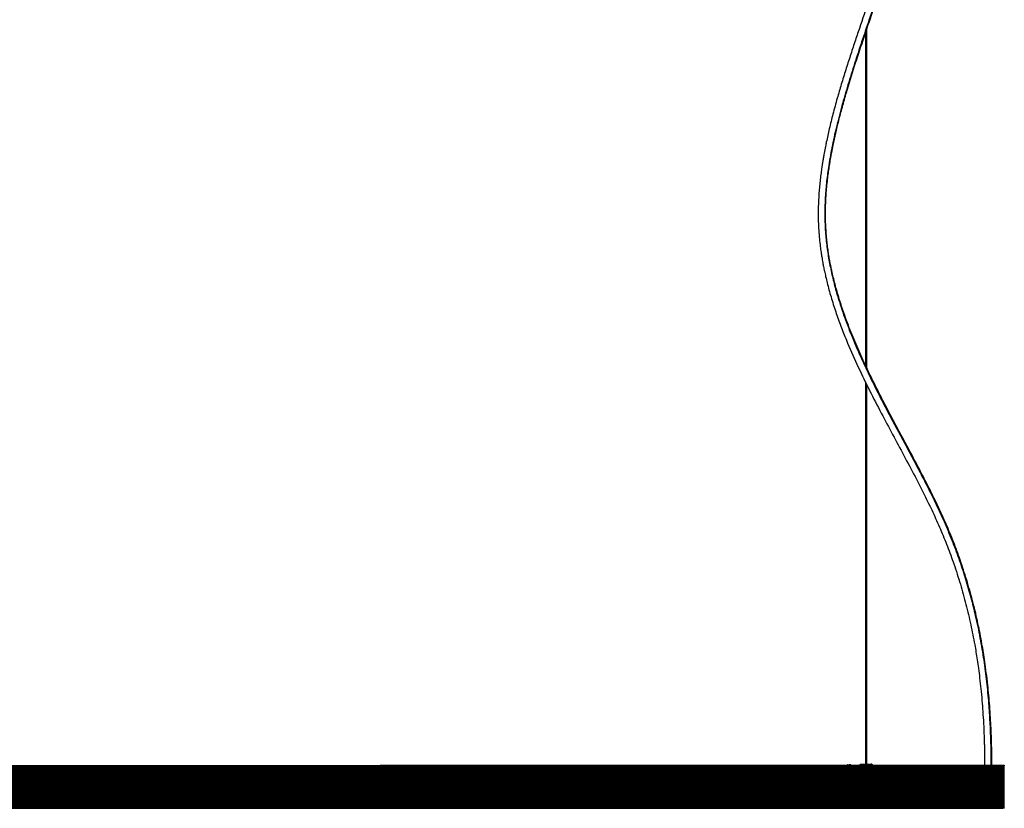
# Model space of a CAD drawing. Header units: millimetres. Extents: x 2446 to 4880, y 5265 to 6331.
# Tile 2 of 4: x 3663 to 4473, y 5265 to 5913. Entities that reach past the tile are written whole.
import ezdxf

# ---------------------------------------------------------------- set-up
doc = ezdxf.new("R2010")
doc.units = ezdxf.units.MM
doc.header["$LTSCALE"] = 20

msp = doc.modelspace()

# ---------------------------------------------------------------- linework, layer by layer
at = {"color": 7, "linetype": 'Continuous', "lineweight": 25}
for p, q in [((4358.9, 5902.33), (4358.9, 5629.33)), ((4359.5, 5628.04), (4359.5, 5904.1)), ((4360.1, 5626.75), (4360.1, 5905.88)), ((4358.9, 5615.48), (4358.9, 5300.99)), ((4359.5, 5300.99), (4359.5, 5614.23)), ((4360.1, 5300.99), (4360.1, 5612.99)), ((2959.5, 5299.96), (3959.5, 5299.96)), ((3959.5, 5299.12), (3959.5, 5299.96)), ((4472, 5299.96), (3959.5, 5299.96)), ((4344.23, 5300.49), (4343.95, 5300.33)), ((4343.95, 5300.33), (4343.95, 5299.96)), ((4345.45, 5300.49), (4345.45, 5300.33)), ((4345.45, 5300.33), (4345.45, 5299.96)), ((4346.95, 5300.33), (4346.67, 5300.49)), ((4346.95, 5299.96), (4346.95, 5300.33)), ((4354.34, 5300.45), (4353.93, 5299.96)), ((4365.08, 5299.96), (4364.67, 5300.45)), ((4472, 5300.11), (4473.2, 5300.11)), ((4473.2, 5299.61), (4472, 5299.61)), ((4472, 5299.61), (4472, 5299.13)), ((4472, 5299.56), (4472, 5299.12)), ((4473.2, 5265.11), (4473.2, 5299.61)), ((2959.5, 5299.12), (3959.5, 5299.12)), ((2959.5, 5298.98), (3959.5, 5298.98)), ((2959.5, 5298.84), (3959.5, 5298.84)), ((2959.5, 5297.99), (3959.5, 5297.99)), ((2959.5, 5297.15), (3959.5, 5297.15)), ((2959.5, 5297.01), (3959.5, 5297.01)), ((2959.5, 5296.87), (3959.5, 5296.87)), ((2959.5, 5296.03), (3959.5, 5296.03)), ((2959.5, 5295.19), (3959.5, 5295.19)), ((2959.5, 5295.05), (3959.5, 5295.05)), ((2959.5, 5294.9), (3959.5, 5294.9)), ((2959.5, 5294.06), (3959.5, 5294.06)), ((2959.5, 5293.22), (3959.5, 5293.22)), ((2959.5, 5293.08), (3959.5, 5293.08)), ((2959.5, 5292.94), (3959.5, 5292.94)), ((2959.5, 5292.1), (3959.5, 5292.1)), ((2959.5, 5291.26), (3959.5, 5291.26)), ((4472, 5299.12), (3959.5, 5299.12)), ((4472, 5298.98), (3959.5, 5298.98)), ((3959.5, 5298.84), (4472, 5298.84)), ((3959.5, 5297.99), (3959.5, 5298.84)), ((4472, 5297.99), (3959.5, 5297.99)), ((3959.5, 5297.15), (3959.5, 5297.99)), ((4472, 5297.15), (3959.5, 5297.15)), ((4472, 5297.01), (3959.5, 5297.01)), ((3959.5, 5296.87), (4472, 5296.87)), ((3959.5, 5296.03), (3959.5, 5296.87)), ((3959.5, 5295.19), (3959.5, 5296.03)), ((4472, 5296.03), (3959.5, 5296.03)), ((4472, 5295.19), (3959.5, 5295.19)), ((4472, 5295.05), (3959.5, 5295.05)), ((3959.5, 5294.9), (4472, 5294.9)), ((3959.5, 5294.06), (3959.5, 5294.9)), ((3959.5, 5293.22), (3959.5, 5294.06)), ((4472, 5294.06), (3959.5, 5294.06)), ((4472, 5293.22), (3959.5, 5293.22)), ((4472, 5293.08), (3959.5, 5293.08)), ((3959.5, 5292.94), (4472, 5292.94)), ((3959.5, 5292.1), (3959.5, 5292.94)), ((3959.5, 5291.26), (3959.5, 5292.1)), ((4472, 5292.1), (3959.5, 5292.1)), ((4472, 5291.26), (3959.5, 5291.26)), ((4472, 5298.82), (4472, 5297.16)), ((4472, 5297.99), (4472, 5297.15)), ((4472, 5296.87), (4472, 5296.03)), ((4472, 5296.86), (4472, 5295.2)), ((4472, 5296.03), (4472, 5295.19)), ((4472, 5294.89), (4472, 5293.23)), ((4472, 5294.06), (4472, 5293.22)), ((4472, 5292.94), (4472, 5292.1)), ((4472, 5292.93), (4472, 5291.27)), ((4472, 5292.1), (4472, 5291.26)), ((2959.5, 5291.11), (3959.5, 5291.11)), ((2959.5, 5290.97), (3959.5, 5290.97)), ((2959.5, 5290.13), (3959.5, 5290.13)), ((2959.5, 5289.29), (3959.5, 5289.29)), ((2959.5, 5289.15), (3959.5, 5289.15)), ((2959.5, 5289.01), (3959.5, 5289.01)), ((2959.5, 5288.17), (3959.5, 5288.17)), ((2959.5, 5287.32), (3959.5, 5287.32)), ((3959.5, 5287.18), (2959.5, 5287.18)), ((2959.5, 5287.04), (3959.5, 5287.04)), ((2959.5, 5286.2), (3959.5, 5286.2)), ((2959.5, 5285.36), (3959.5, 5285.36)), ((2959.5, 5285.22), (3959.5, 5285.22)), ((2959.5, 5285.08), (3959.5, 5285.08)), ((2959.5, 5284.23), (3959.5, 5284.23)), ((2959.5, 5283.39), (3959.5, 5283.39)), ((2959.5, 5283.25), (3959.5, 5283.25)), ((2959.5, 5283.11), (3959.5, 5283.11)), ((4472, 5291.11), (3959.5, 5291.11)), ((3959.5, 5290.97), (4472, 5290.97)), ((3959.5, 5290.13), (3959.5, 5290.97)), ((3959.5, 5289.29), (3959.5, 5290.13)), ((4472, 5290.13), (3959.5, 5290.13)), ((4472, 5289.29), (3959.5, 5289.29)), ((4472, 5289.15), (3959.5, 5289.15)), ((3959.5, 5289.01), (4472, 5289.01)), ((3959.5, 5288.17), (3959.5, 5289.01)), ((3959.5, 5287.32), (3959.5, 5288.17)), ((4472, 5288.17), (3959.5, 5288.17)), ((4472, 5287.32), (3959.5, 5287.32)), ((4472, 5287.18), (3959.5, 5287.18)), ((3959.5, 5287.04), (4472, 5287.04)), ((3959.5, 5286.2), (3959.5, 5287.04)), ((3959.5, 5285.36), (3959.5, 5286.2)), ((4472, 5286.2), (3959.5, 5286.2)), ((4472, 5285.36), (3959.5, 5285.36)), ((4472, 5285.22), (3959.5, 5285.22)), ((3959.5, 5285.08), (4472, 5285.08)), ((3959.5, 5284.23), (3959.5, 5285.08)), ((3959.5, 5283.39), (3959.5, 5284.23)), ((4472, 5284.23), (3959.5, 5284.23)), ((4472, 5283.39), (3959.5, 5283.39)), ((4472, 5283.25), (3959.5, 5283.25)), ((3959.5, 5283.11), (4472, 5283.11)), ((3959.5, 5282.27), (3959.5, 5283.11)), ((4472, 5290.97), (4472, 5290.13)), ((4472, 5290.96), (4472, 5289.3)), ((4472, 5290.13), (4472, 5289.29)), ((4472, 5289.01), (4472, 5288.17)), ((4472, 5289), (4472, 5287.34)), ((4472, 5288.17), (4472, 5287.32)), ((4472, 5287.04), (4472, 5286.2)), ((4472, 5287.03), (4472, 5285.37)), ((4472, 5286.2), (4472, 5285.36)), ((4472, 5285.08), (4472, 5284.23)), ((4472, 5285.07), (4472, 5283.4)), ((4472, 5284.23), (4472, 5283.39)), ((4472, 5283.1), (4472, 5281.44)), ((2959.5, 5282.27), (3959.5, 5282.27)), ((2959.5, 5281.43), (3959.5, 5281.43)), ((2959.5, 5281.29), (3959.5, 5281.29)), ((2959.5, 5281.14), (3959.5, 5281.14)), ((2959.5, 5280.3), (3959.5, 5280.3)), ((2959.5, 5279.46), (3959.5, 5279.46)), ((2959.5, 5279.32), (3959.5, 5279.32)), ((2959.5, 5279.18), (3959.5, 5279.18)), ((2959.5, 5278.34), (3959.5, 5278.34)), ((2959.5, 5277.5), (3959.5, 5277.5)), ((2959.5, 5277.35), (3959.5, 5277.35)), ((2959.5, 5277.21), (3959.5, 5277.21)), ((2959.5, 5276.37), (3959.5, 5276.37)), ((2959.5, 5275.53), (3959.5, 5275.53)), ((2959.5, 5275.39), (3959.5, 5275.39)), ((2959.5, 5275.25), (3959.5, 5275.25)), ((3959.5, 5281.43), (3959.5, 5282.27)), ((4472, 5282.27), (3959.5, 5282.27)), ((4472, 5281.43), (3959.5, 5281.43)), ((4472, 5281.29), (3959.5, 5281.29)), ((3959.5, 5281.14), (4472, 5281.14)), ((3959.5, 5280.3), (3959.5, 5281.14)), ((3959.5, 5279.46), (3959.5, 5280.3)), ((4472, 5280.3), (3959.5, 5280.3)), ((4472, 5279.46), (3959.5, 5279.46)), ((4472, 5279.32), (3959.5, 5279.32)), ((3959.5, 5279.18), (4472, 5279.18)), ((3959.5, 5278.34), (3959.5, 5279.18)), ((3959.5, 5277.5), (3959.5, 5278.34)), ((4472, 5278.34), (3959.5, 5278.34)), ((4472, 5277.5), (3959.5, 5277.5)), ((4472, 5277.35), (3959.5, 5277.35)), ((3959.5, 5277.21), (4472, 5277.21)), ((3959.5, 5276.37), (3959.5, 5277.21)), ((3959.5, 5275.53), (3959.5, 5276.37)), ((4472, 5276.37), (3959.5, 5276.37)), ((4472, 5275.53), (3959.5, 5275.53)), ((4472, 5275.39), (3959.5, 5275.39)), ((3959.5, 5275.25), (4472, 5275.25)), ((3959.5, 5274.41), (3959.5, 5275.25)), ((4472, 5282.27), (4472, 5281.43)), ((4472, 5281.13), (4472, 5279.47)), ((4472, 5280.3), (4472, 5279.46)), ((4472, 5279.17), (4472, 5277.51)), ((4472, 5278.34), (4472, 5277.5)), ((4472, 5277.2), (4472, 5275.54)), ((4472, 5276.37), (4472, 5275.53)), ((4472, 5275.24), (4472, 5273.58)), ((2959.5, 5274.41), (3959.5, 5274.41)), ((2959.5, 5273.56), (3959.5, 5273.56)), ((2959.5, 5273.42), (3959.5, 5273.42)), ((3959.5, 5273.28), (2959.5, 5273.28)), ((2959.5, 5272.44), (3959.5, 5272.44)), ((2959.5, 5271.6), (3959.5, 5271.6)), ((2959.5, 5271.46), (3959.5, 5271.46)), ((2959.5, 5271.32), (3959.5, 5271.32)), ((2959.5, 5270.47), (3959.5, 5270.47)), ((2959.5, 5269.63), (3959.5, 5269.63)), ((2959.5, 5269.49), (3959.5, 5269.49)), ((3959.5, 5269.35), (2959.5, 5269.35)), ((2959.5, 5268.51), (3959.5, 5268.51)), ((2959.5, 5267.67), (3959.5, 5267.67)), ((2959.5, 5267.53), (3959.5, 5267.53)), ((2959.5, 5267.38), (3959.5, 5267.38)), ((3959.5, 5273.56), (3959.5, 5274.41)), ((4472, 5274.41), (3959.5, 5274.41)), ((4472, 5273.56), (3959.5, 5273.56)), ((4472, 5273.42), (3959.5, 5273.42)), ((3959.5, 5273.28), (4472, 5273.28)), ((3959.5, 5272.44), (3959.5, 5273.28)), ((3959.5, 5271.6), (3959.5, 5272.44)), ((4472, 5272.44), (3959.5, 5272.44)), ((4472, 5271.6), (3959.5, 5271.6)), ((4472, 5271.46), (3959.5, 5271.46)), ((3959.5, 5271.32), (4472, 5271.32)), ((3959.5, 5270.47), (3959.5, 5271.32)), ((3959.5, 5269.63), (3959.5, 5270.47)), ((4472, 5270.47), (3959.5, 5270.47)), ((4472, 5269.63), (3959.5, 5269.63)), ((4472, 5269.49), (3959.5, 5269.49)), ((3959.5, 5269.35), (4472, 5269.35)), ((3959.5, 5268.51), (3959.5, 5269.35)), ((3959.5, 5267.67), (3959.5, 5268.51)), ((4472, 5268.51), (3959.5, 5268.51)), ((4472, 5267.67), (3959.5, 5267.67)), ((4472, 5267.53), (3959.5, 5267.53)), ((3959.5, 5267.38), (4472, 5267.38)), ((3959.5, 5266.54), (3959.5, 5267.38)), ((4472, 5274.41), (4472, 5273.56)), ((4472, 5273.27), (4472, 5271.61)), ((4472, 5272.44), (4472, 5271.6)), ((4472, 5271.32), (4472, 5270.47)), ((4472, 5271.31), (4472, 5269.64)), ((4472, 5270.47), (4472, 5269.63)), ((4472, 5269.35), (4472, 5268.51)), ((4472, 5269.34), (4472, 5267.68)), ((4472, 5268.51), (4472, 5267.67)), ((4472, 5267.37), (4472, 5265.71)), ((2959.5, 5266.54), (3959.5, 5266.54)), ((2959.5, 5265.7), (3959.5, 5265.7)), ((2959.5, 5265.56), (3959.5, 5265.56)), ((2959.5, 5265.41), (3959.5, 5265.41)), ((2959.5, 5264.66), (3959.5, 5264.66)), ((3959.5, 5265.7), (3959.5, 5266.54)), ((4472, 5266.54), (3959.5, 5266.54)), ((4472, 5265.7), (3959.5, 5265.7)), ((3959.5, 5265.41), (3959.5, 5265.56)), ((3959.5, 5265.56), (4472, 5265.56)), ((4472, 5265.41), (3959.5, 5265.41)), ((3959.5, 5264.66), (4472, 5264.66)), ((4472, 5266.54), (4472, 5265.7)), ((4472, 5265.56), (4472, 5265.41)), ((4472, 5265.41), (4472, 5265.11)), ((4472, 5265.11), (4473.2, 5265.11)), ((4473.2, 5264.61), (4472, 5264.61))]:
    msp.add_line(p, q, dxfattribs=at)
for points, knots in [([(4463, 5299.96), (4463, 5300.53), (4462.99, 5302.48), (4462.96, 5305.79), (4462.91, 5309.88), (4462.84, 5313.9), (4462.74, 5317.86), (4462.58, 5323.44), (4462.3, 5330.55), (4461.83, 5339.55), (4461.22, 5348.57), (4460.47, 5357.53), (4459.56, 5366.67), (4458.49, 5375.78), (4457.28, 5384.66), (4456.06, 5392.6), (4454.28, 5403.14), (4451.62, 5416.72), (4447.68, 5433.51), (4443.02, 5450.35), (4437.82, 5466.55), (4432.18, 5482.01), (4426.19, 5496.7), (4419.65, 5511.17), (4412.7, 5525.46), (4404.71, 5541.06), (4395.75, 5557.95), (4385.9, 5576.27), (4376.84, 5593.28), (4368.66, 5609.12), (4361.42, 5623.76), (4354.45, 5638.73), (4347.85, 5654.14), (4343.05, 5666.66), (4339.8, 5676.06), (4337.83, 5682.12), (4335.98, 5688.25), (4334.28, 5694.31), (4332.82, 5700.02), (4331.7, 5704.81), (4330.87, 5708.68), (4330.26, 5711.7), (4329.77, 5714.26), (4329.38, 5716.42), (4329.01, 5718.56), (4328.59, 5721.21), (4328.06, 5724.74), (4327.48, 5729.26), (4326.91, 5734.63), (4326.44, 5740.57), (4326.14, 5746.8), (4326.03, 5753.06), (4326.1, 5759.23), (4326.33, 5765.29), (4326.71, 5771.26), (4327.23, 5777.25), (4327.87, 5783.07), (4328.56, 5788.36), (4329.21, 5792.77), (4329.73, 5796.09), (4330.12, 5798.4), (4330.57, 5800.97), (4331.07, 5803.76), (4331.73, 5807.19), (4332.79, 5812.49), (4334.49, 5820.3), (4337, 5830.72), (4339.96, 5841.92), (4344.24, 5856.96), (4349.92, 5875.32), (4356.88, 5896.44), (4363.8, 5916.85), (4370.51, 5936.6), (4376.99, 5956.08), (4383.24, 5975.68), (4388.78, 5994.26), (4393.57, 6011.75), (4397.57, 6027.93), (4401.07, 6044.05), (4403.98, 6059.9), (4406.11, 6074.35), (4407.61, 6087.43), (4408.6, 6099.43), (4409.23, 6111.84), (4409.41, 6125.02), (4409.1, 6136.07), (4408.57, 6144.72), (4408.08, 6150.69), (4407.49, 6156.4), (4406.85, 6161.51), (4406.24, 6165.71), (4405.72, 6169), (4405.26, 6171.66), (4404.76, 6174.41), (4404.06, 6177.98), (4403.07, 6182.61), (4401.78, 6188.01), (4400.2, 6193.9), (4398.16, 6200.67), (4395.52, 6208.33), (4392.18, 6216.71), (4388.37, 6224.97), (4384.27, 6232.72), (4379.73, 6240.29), (4374.78, 6247.56), (4369.46, 6254.4), (4364.61, 6260.01), (4361.44, 6263.22), (4360.1, 6264.57)], [0, 0, 0, 0, 0.001655, 0.005683, 0.009655, 0.01357, 0.017427, 0.021225, 0.029932, 0.038278, 0.047714, 0.056574, 0.064825, 0.074875, 0.083727, 0.091366, 0.098637, 0.115314, 0.132195, 0.149283, 0.166422, 0.181783, 0.197196, 0.212701, 0.228347, 0.244114, 0.264854, 0.285661, 0.306875, 0.323307, 0.339868, 0.356531, 0.373445, 0.390581, 0.396911, 0.403263, 0.409635, 0.416025, 0.421958, 0.427105, 0.430605, 0.433631, 0.436185, 0.438271, 0.440105, 0.442569, 0.446135, 0.450582, 0.455909, 0.461924, 0.467989, 0.47407, 0.480176, 0.485952, 0.491764, 0.497616, 0.503511, 0.508879, 0.513242, 0.516579, 0.518724, 0.520149, 0.524225, 0.52708, 0.530433, 0.540134, 0.550699, 0.562158, 0.574539, 0.597275, 0.619572, 0.64117, 0.661937, 0.68214, 0.702638, 0.723419, 0.739878, 0.756447, 0.772706, 0.788478, 0.803777, 0.815471, 0.826901, 0.838867, 0.851679, 0.865304, 0.871058, 0.876937, 0.882776, 0.887807, 0.891938, 0.895176, 0.897528, 0.899802, 0.903336, 0.908164, 0.913634, 0.919579, 0.925995, 0.934308, 0.943286, 0.952405, 0.960968, 0.968989, 0.978274, 0.986752, 0.994435, 1, 1, 1, 1]), ([(4360.1, 6255.87), (4360.65, 6255.28), (4363.05, 6252.73), (4367.14, 6247.69), (4372.44, 6240.49), (4377.3, 6232.82), (4381.71, 6224.83), (4385.6, 6216.77), (4389.06, 6208.45), (4391.97, 6200.32), (4394.05, 6193.55), (4395.55, 6188.1), (4396.6, 6183.87), (4397.71, 6179.04), (4398.55, 6174.96), (4399.3, 6170.92), (4399.8, 6168.02), (4400.39, 6164.3), (4400.98, 6160.09), (4401.63, 6154.8), (4402.22, 6148.94), (4402.69, 6142.87), (4403.02, 6136.89), (4403.31, 6128.94), (4403.38, 6119.19), (4403.05, 6107.85), (4402.41, 6097.08), (4401.48, 6086.57), (4400.27, 6076.04), (4398.73, 6065.31), (4396.9, 6054.42), (4394.34, 6041.17), (4390.88, 6025.64), (4386.39, 6008.04), (4381.48, 5990.65), (4375.73, 5971.75), (4369.12, 5951.33), (4361.6, 5928.97), (4355.23, 5910.28), (4350.14, 5895.1), (4346.38, 5883.71), (4342.66, 5872.11), (4339.07, 5860.46), (4335.52, 5848.35), (4332.2, 5836.18), (4329.22, 5824.17), (4327.24, 5815.29), (4325.88, 5808.56), (4325.17, 5804.86), (4324.63, 5801.83), (4324.31, 5800.05), (4323.97, 5798.02), (4323.52, 5795.26), (4322.97, 5791.63), (4322.34, 5787.15), (4321.71, 5782.04), (4321.14, 5776.58), (4320.68, 5771.06), (4320.34, 5765.56), (4320.12, 5760.06), (4320.03, 5753.98), (4320.11, 5747.31), (4320.45, 5740.1), (4321, 5733.29), (4321.67, 5727.27), (4322.34, 5722.39), (4322.9, 5718.73), (4323.38, 5715.88), (4323.86, 5713.21), (4324.46, 5710.08), (4325.23, 5706.3), (4326.22, 5701.85), (4327.45, 5696.75), (4328.92, 5691.17), (4331.19, 5683.22), (4334.37, 5673.22), (4338.62, 5661.39), (4344.35, 5646.9), (4351.79, 5629.98), (4361.08, 5610.75), (4370.57, 5592.29), (4380.05, 5574.47), (4389.38, 5557.13), (4398.6, 5539.81), (4406.95, 5523.56), (4414.31, 5508.4), (4420.66, 5494.36), (4426.47, 5480.11), (4432, 5465.02), (4437.13, 5449.08), (4441.77, 5432.41), (4445.69, 5415.78), (4448.26, 5402.68), (4449.91, 5393.04), (4450.93, 5386.57), (4451.94, 5379.49), (4452.96, 5371.54), (4453.94, 5362.73), (4454.81, 5353.51), (4455.54, 5343.97), (4456.13, 5334.19), (4456.47, 5326.26), (4456.67, 5320.36), (4456.77, 5316.69), (4456.86, 5312.95), (4456.92, 5309.16), (4456.97, 5305.31), (4456.99, 5302.24), (4457, 5300.45), (4457, 5299.96)], [0, 0, 0, 0, 0.002378, 0.010391, 0.01923, 0.02892, 0.037307, 0.04628, 0.055455, 0.063984, 0.071831, 0.076399, 0.080691, 0.084702, 0.091037, 0.092984, 0.096835, 0.099743, 0.104082, 0.109387, 0.115448, 0.121457, 0.127334, 0.133077, 0.144885, 0.15603, 0.166484, 0.176695, 0.187139, 0.19781, 0.208716, 0.219862, 0.237872, 0.256115, 0.274205, 0.292114, 0.315651, 0.339091, 0.363597, 0.375509, 0.387624, 0.399918, 0.412366, 0.424439, 0.43792, 0.450263, 0.461509, 0.465049, 0.470731, 0.472728, 0.474195, 0.476084, 0.478857, 0.482483, 0.486963, 0.492248, 0.497725, 0.503172, 0.508591, 0.513985, 0.51936, 0.526503, 0.53363, 0.540638, 0.546663, 0.551523, 0.555218, 0.557645, 0.560115, 0.563268, 0.567108, 0.571638, 0.576864, 0.582783, 0.588931, 0.601739, 0.614445, 0.627038, 0.649189, 0.671, 0.692615, 0.712937, 0.73287, 0.752717, 0.772463, 0.787829, 0.803031, 0.818133, 0.8332, 0.850335, 0.867445, 0.884356, 0.901071, 0.907261, 0.913561, 0.920672, 0.92867, 0.937523, 0.947197, 0.956354, 0.966082, 0.976343, 0.979913, 0.983537, 0.987216, 0.990948, 0.994732, 0.998568, 1, 1, 1, 1]), ([(4360.1, 6261.03), (4361.81, 6259.29), (4366.13, 6254.88), (4372.3, 6247.14), (4379.25, 6237.15), (4385.83, 6225.68), (4391.86, 6212.7), (4396.86, 6199.15), (4400.9, 6185.1), (4404.01, 6170.64), (4406.4, 6154.92), (4407.92, 6137.99), (4408.45, 6119.89), (4407.97, 6101.65), (4406.64, 6084), (4404.55, 6067.07), (4401.78, 6050.92), (4398.52, 6034.88), (4394.77, 6018.98), (4390.62, 6003.19), (4385.29, 5984.55), (4378.65, 5963.18), (4370.7, 5939.17), (4363.26, 5917.29), (4356.56, 5897.49), (4350.69, 5879.73), (4345.15, 5862.16), (4340.05, 5844.77), (4335.52, 5827.57), (4331.66, 5810.56), (4328.82, 5794.9), (4326.91, 5780.61), (4325.79, 5767.66), (4325.36, 5754.83), (4325.67, 5742.12), (4326.75, 5729.61), (4328.52, 5717.29), (4330.91, 5705.16), (4333.88, 5693.13), (4337.89, 5679.48), (4343.16, 5664.27), (4349.81, 5647.61), (4357.13, 5631.13), (4364.98, 5614.83), (4372.94, 5599.17), (4380.87, 5584.12), (4388.6, 5569.68), (4396.3, 5555.35), (4403.85, 5541.11), (4411.13, 5526.96), (4418.03, 5512.9), (4424.66, 5498.45), (4430.82, 5483.57), (4436.46, 5468.31), (4441.41, 5453.15), (4445.72, 5438.11), (4449.72, 5421.99), (4453.29, 5404.82), (4456.33, 5386.63), (4458.65, 5368.71), (4460.26, 5351.75), (4461.31, 5335.74), (4461.78, 5324.3), (4461.99, 5316.68), (4462.08, 5312.8), (4462.14, 5308.94), (4462.19, 5305.1), (4462.21, 5302.11), (4462.21, 5300.4), (4462.22, 5299.96)], [0, 0, 0, 0, 0.007182, 0.01817, 0.029117, 0.043056, 0.057069, 0.071206, 0.085499, 0.099963, 0.1146, 0.132061, 0.149717, 0.167526, 0.185434, 0.201481, 0.217553, 0.233662, 0.249813, 0.266, 0.282211, 0.307686, 0.333069, 0.358239, 0.377275, 0.396048, 0.414503, 0.43259, 0.450271, 0.467521, 0.484339, 0.497238, 0.509913, 0.522404, 0.534769, 0.547087, 0.5592, 0.571376, 0.583644, 0.596025, 0.613916, 0.632036, 0.650341, 0.668766, 0.68723, 0.70397, 0.720594, 0.737031, 0.753214, 0.769085, 0.7846, 0.799731, 0.815941, 0.831777, 0.847311, 0.862599, 0.877672, 0.896236, 0.91449, 0.932411, 0.949964, 0.965077, 0.979861, 0.983678, 0.987473, 0.991246, 0.994997, 0.998728, 1, 1, 1, 1]), ([(4354.34, 5300.45), (4354.48, 5300.61), (4354.66, 5300.75), (4355.06, 5300.94), (4355.28, 5300.99), (4355.49, 5300.99)], [0, 0, 0, 0, 0.5, 0.5, 1, 1, 1, 1]), ([(4364.67, 5300.45), (4364.53, 5300.61), (4364.35, 5300.75), (4363.95, 5300.94), (4363.73, 5300.99), (4363.52, 5300.99)], [0, 0, 0, 0, 0.5, 0.5, 1, 1, 1, 1]), ([(4472, 5264.78), (4472, 5264.76), (4472, 5264.69), (4472, 5264.63), (4472, 5264.62), (4472, 5264.61)], [0, 0, 0, 0, 0.163008, 0.597804, 1, 1, 1, 1])]:
    msp.add_open_spline(points, degree=3, knots=knots, dxfattribs=at)
for points, degree in [([(4343.95, 5300.33), (4343.99, 5300.33), (4344.06, 5300.33)], 2), ([(4344.06, 5300.33), (4344.13, 5300.33), (4344.25, 5300.33), (4344.39, 5300.33)], 3), ([(4344.23, 5300.49), (4344.26, 5300.49), (4344.32, 5300.49)], 2), ([(4344.32, 5300.49), (4344.38, 5300.49), (4344.47, 5300.49), (4344.59, 5300.49)], 3), ([(4344.39, 5300.33), (4344.54, 5300.33), (4344.72, 5300.33), (4344.9, 5300.33)], 3), ([(4344.59, 5300.49), (4344.71, 5300.49), (4344.86, 5300.49), (4345.01, 5300.49)], 3), ([(4344.9, 5300.33), (4345.09, 5300.33), (4345.28, 5300.33), (4345.45, 5300.33)], 3), ([(4345.01, 5300.49), (4345.16, 5300.49), (4345.31, 5300.49), (4345.45, 5300.49)], 3), ([(4345.9, 5300.49), (4345.75, 5300.49), (4345.6, 5300.49), (4345.45, 5300.49)], 3), ([(4346.01, 5300.33), (4345.82, 5300.33), (4345.63, 5300.33), (4345.45, 5300.33)], 3), ([(4346.32, 5300.49), (4346.2, 5300.49), (4346.05, 5300.49), (4345.9, 5300.49)], 3), ([(4346.52, 5300.33), (4346.37, 5300.33), (4346.19, 5300.33), (4346.01, 5300.33)], 3), ([(4346.59, 5300.49), (4346.53, 5300.49), (4346.44, 5300.49), (4346.32, 5300.49)], 3), ([(4346.85, 5300.33), (4346.78, 5300.33), (4346.66, 5300.33), (4346.52, 5300.33)], 3), ([(4346.67, 5300.49), (4346.65, 5300.49), (4346.59, 5300.49)], 2), ([(4346.95, 5300.33), (4346.92, 5300.33), (4346.85, 5300.33)], 2), ([(4354.34, 5300.45), (4354.45, 5300.45), (4354.71, 5300.45)], 2), ([(4354.71, 5300.45), (4354.83, 5300.45), (4354.99, 5300.45), (4355.18, 5300.45)], 3), ([(4355.18, 5300.45), (4355.38, 5300.45), (4355.6, 5300.45), (4355.85, 5300.45)], 3), ([(4355.49, 5300.99), (4355.58, 5300.99), (4355.77, 5300.99)], 2), ([(4355.77, 5300.99), (4355.97, 5300.99), (4356.28, 5300.99), (4356.67, 5300.99)], 3), ([(4355.85, 5300.45), (4356.11, 5300.45), (4356.38, 5300.45), (4356.68, 5300.45)], 3), ([(4356.67, 5300.99), (4357.06, 5300.99), (4357.53, 5300.99), (4358.03, 5300.99)], 3), ([(4356.68, 5300.45), (4356.98, 5300.45), (4357.29, 5300.45), (4357.6, 5300.45)], 3), ([(4357.6, 5300.45), (4358.24, 5300.45), (4358.9, 5300.45), (4359.5, 5300.45)], 3), ([(4358.03, 5300.99), (4358.52, 5300.99), (4359.03, 5300.99), (4359.5, 5300.99)], 3), ([(4359.5, 5300.99), (4359.98, 5300.99), (4360.49, 5300.99), (4360.98, 5300.99)], 3), ([(4359.5, 5300.45), (4360.11, 5300.45), (4360.77, 5300.45), (4361.4, 5300.45)], 3), ([(4360.98, 5300.99), (4361.48, 5300.99), (4361.95, 5300.99), (4362.34, 5300.99)], 3), ([(4361.4, 5300.45), (4361.72, 5300.45), (4362.03, 5300.45), (4362.33, 5300.45)], 3), ([(4362.33, 5300.45), (4362.62, 5300.45), (4362.9, 5300.45), (4363.15, 5300.45)], 3), ([(4362.34, 5300.99), (4362.73, 5300.99), (4363.04, 5300.99), (4363.24, 5300.99)], 3), ([(4363.15, 5300.45), (4363.41, 5300.45), (4363.63, 5300.45), (4363.82, 5300.45)], 3), ([(4363.24, 5300.99), (4363.43, 5300.99), (4363.52, 5300.99)], 2), ([(4363.82, 5300.45), (4364.02, 5300.45), (4364.18, 5300.45), (4364.3, 5300.45)], 3), ([(4364.3, 5300.45), (4364.55, 5300.45), (4364.67, 5300.45)], 2), ([(4472, 5300.11), (4472, 5300.1), (4472, 5300.08)], 2), ([(4472, 5300.08), (4472, 5300.05), (4472, 5300.01), (4472, 5299.96)], 3), ([(4472, 5299.96), (4472, 5299.91), (4472, 5299.86), (4472, 5299.79)], 3), ([(4472, 5299.79), (4472, 5299.73), (4472, 5299.67), (4472, 5299.61)], 3), ([(4473.2, 5300.11), (4473.2, 5300.1), (4473.2, 5300.08)], 2), ([(4473.2, 5300.08), (4473.2, 5300.05), (4473.2, 5300.01), (4473.2, 5299.96)], 3), ([(4473.2, 5299.96), (4473.2, 5299.91), (4473.2, 5299.86), (4473.2, 5299.79)], 3), ([(4473.2, 5299.79), (4473.2, 5299.73), (4473.2, 5299.67), (4473.2, 5299.61)], 3), ([(3959.5, 5299.12), (3959.5, 5299.08), (3959.5, 5299.03), (3959.5, 5298.98)], 3), ([(3959.5, 5298.98), (3959.5, 5298.93), (3959.5, 5298.87), (3959.5, 5298.84)], 3), ([(3959.5, 5297.15), (3959.5, 5297.12), (3959.5, 5297.06), (3959.5, 5297.01)], 3), ([(3959.5, 5297.01), (3959.5, 5296.96), (3959.5, 5296.91), (3959.5, 5296.87)], 3), ([(3959.5, 5295.19), (3959.5, 5295.15), (3959.5, 5295.1), (3959.5, 5295.05)], 3), ([(3959.5, 5295.05), (3959.5, 5294.99), (3959.5, 5294.94), (3959.5, 5294.9)], 3), ([(3959.5, 5293.22), (3959.5, 5293.19), (3959.5, 5293.13), (3959.5, 5293.08)], 3), ([(3959.5, 5293.08), (3959.5, 5293.03), (3959.5, 5292.97), (3959.5, 5292.94)], 3), ([(3959.5, 5291.26), (3959.5, 5291.22), (3959.5, 5291.17), (3959.5, 5291.11)], 3), ([(4472, 5298.98), (4472, 5299.03), (4472, 5299.08), (4472, 5299.12)], 3), ([(4472, 5298.84), (4472, 5298.87), (4472, 5298.93), (4472, 5298.98)], 3), ([(4472, 5297.01), (4472, 5297.06), (4472, 5297.12), (4472, 5297.15)], 3), ([(4472, 5296.87), (4472, 5296.91), (4472, 5296.96), (4472, 5297.01)], 3), ([(4472, 5295.05), (4472, 5295.1), (4472, 5295.15), (4472, 5295.19)], 3), ([(4472, 5294.9), (4472, 5294.94), (4472, 5294.99), (4472, 5295.05)], 3), ([(4472, 5293.08), (4472, 5293.13), (4472, 5293.19), (4472, 5293.22)], 3), ([(4472, 5292.94), (4472, 5292.97), (4472, 5293.03), (4472, 5293.08)], 3), ([(4472, 5291.11), (4472, 5291.17), (4472, 5291.22), (4472, 5291.26)], 3), ([(3959.5, 5291.11), (3959.5, 5291.06), (3959.5, 5291.01), (3959.5, 5290.97)], 3), ([(3959.5, 5289.29), (3959.5, 5289.25), (3959.5, 5289.2), (3959.5, 5289.15)], 3), ([(3959.5, 5289.15), (3959.5, 5289.1), (3959.5, 5289.04), (3959.5, 5289.01)], 3), ([(3959.5, 5287.32), (3959.5, 5287.29), (3959.5, 5287.23), (3959.5, 5287.18)], 3), ([(3959.5, 5287.18), (3959.5, 5287.13), (3959.5, 5287.08), (3959.5, 5287.04)], 3), ([(3959.5, 5285.36), (3959.5, 5285.32), (3959.5, 5285.27), (3959.5, 5285.22)], 3), ([(3959.5, 5285.22), (3959.5, 5285.17), (3959.5, 5285.11), (3959.5, 5285.08)], 3), ([(3959.5, 5283.39), (3959.5, 5283.36), (3959.5, 5283.3), (3959.5, 5283.25)], 3), ([(3959.5, 5283.25), (3959.5, 5283.2), (3959.5, 5283.15), (3959.5, 5283.11)], 3), ([(4472, 5290.97), (4472, 5291.01), (4472, 5291.06), (4472, 5291.11)], 3), ([(4472, 5289.15), (4472, 5289.2), (4472, 5289.25), (4472, 5289.29)], 3), ([(4472, 5289.01), (4472, 5289.04), (4472, 5289.1), (4472, 5289.15)], 3), ([(4472, 5287.18), (4472, 5287.23), (4472, 5287.29), (4472, 5287.32)], 3), ([(4472, 5287.04), (4472, 5287.08), (4472, 5287.13), (4472, 5287.18)], 3), ([(4472, 5285.22), (4472, 5285.27), (4472, 5285.32), (4472, 5285.36)], 3), ([(4472, 5285.08), (4472, 5285.11), (4472, 5285.17), (4472, 5285.22)], 3), ([(4472, 5283.25), (4472, 5283.3), (4472, 5283.36), (4472, 5283.39)], 3), ([(4472, 5283.11), (4472, 5283.15), (4472, 5283.2), (4472, 5283.25)], 3), ([(3959.5, 5281.43), (3959.5, 5281.39), (3959.5, 5281.34), (3959.5, 5281.29)], 3), ([(3959.5, 5281.29), (3959.5, 5281.24), (3959.5, 5281.18), (3959.5, 5281.14)], 3), ([(3959.5, 5279.46), (3959.5, 5279.43), (3959.5, 5279.37), (3959.5, 5279.32)], 3), ([(3959.5, 5279.32), (3959.5, 5279.27), (3959.5, 5279.22), (3959.5, 5279.18)], 3), ([(3959.5, 5277.5), (3959.5, 5277.46), (3959.5, 5277.41), (3959.5, 5277.35)], 3), ([(3959.5, 5277.35), (3959.5, 5277.3), (3959.5, 5277.25), (3959.5, 5277.21)], 3), ([(3959.5, 5275.53), (3959.5, 5275.49), (3959.5, 5275.44), (3959.5, 5275.39)], 3), ([(3959.5, 5275.39), (3959.5, 5275.34), (3959.5, 5275.28), (3959.5, 5275.25)], 3), ([(4472, 5281.29), (4472, 5281.34), (4472, 5281.39), (4472, 5281.43)], 3), ([(4472, 5281.14), (4472, 5281.18), (4472, 5281.24), (4472, 5281.29)], 3), ([(4472, 5279.32), (4472, 5279.37), (4472, 5279.43), (4472, 5279.46)], 3), ([(4472, 5279.18), (4472, 5279.22), (4472, 5279.27), (4472, 5279.32)], 3), ([(4472, 5277.35), (4472, 5277.41), (4472, 5277.46), (4472, 5277.5)], 3), ([(4472, 5277.21), (4472, 5277.25), (4472, 5277.3), (4472, 5277.35)], 3), ([(4472, 5275.39), (4472, 5275.44), (4472, 5275.49), (4472, 5275.53)], 3), ([(4472, 5275.25), (4472, 5275.28), (4472, 5275.34), (4472, 5275.39)], 3), ([(3959.5, 5273.56), (3959.5, 5273.53), (3959.5, 5273.47), (3959.5, 5273.42)], 3), ([(3959.5, 5273.42), (3959.5, 5273.37), (3959.5, 5273.32), (3959.5, 5273.28)], 3), ([(3959.5, 5271.6), (3959.5, 5271.56), (3959.5, 5271.51), (3959.5, 5271.46)], 3), ([(3959.5, 5271.46), (3959.5, 5271.41), (3959.5, 5271.35), (3959.5, 5271.32)], 3), ([(3959.5, 5269.63), (3959.5, 5269.6), (3959.5, 5269.54), (3959.5, 5269.49)], 3), ([(3959.5, 5269.49), (3959.5, 5269.44), (3959.5, 5269.39), (3959.5, 5269.35)], 3), ([(3959.5, 5267.67), (3959.5, 5267.63), (3959.5, 5267.58), (3959.5, 5267.53)], 3), ([(3959.5, 5267.53), (3959.5, 5267.48), (3959.5, 5267.42), (3959.5, 5267.38)], 3), ([(4472, 5273.42), (4472, 5273.47), (4472, 5273.53), (4472, 5273.56)], 3), ([(4472, 5273.28), (4472, 5273.32), (4472, 5273.37), (4472, 5273.42)], 3), ([(4472, 5271.46), (4472, 5271.51), (4472, 5271.56), (4472, 5271.6)], 3), ([(4472, 5271.32), (4472, 5271.35), (4472, 5271.41), (4472, 5271.46)], 3), ([(4472, 5269.49), (4472, 5269.54), (4472, 5269.6), (4472, 5269.63)], 3), ([(4472, 5269.35), (4472, 5269.39), (4472, 5269.44), (4472, 5269.49)], 3), ([(4472, 5267.53), (4472, 5267.58), (4472, 5267.63), (4472, 5267.67)], 3), ([(4472, 5267.38), (4472, 5267.42), (4472, 5267.48), (4472, 5267.53)], 3), ([(3959.5, 5265.7), (3959.5, 5265.67), (3959.5, 5265.61), (3959.5, 5265.56)], 3), ([(3959.5, 5265.41), (3959.5, 5265.32), (3959.5, 5265.23), (3959.5, 5265.13)], 3), ([(3959.5, 5265.13), (3959.5, 5265.04), (3959.5, 5264.95), (3959.5, 5264.88)], 3), ([(3959.5, 5264.88), (3959.5, 5264.81), (3959.5, 5264.75), (3959.5, 5264.71)], 3), ([(3959.5, 5264.71), (3959.5, 5264.68), (3959.5, 5264.66)], 2), ([(4472, 5265.56), (4472, 5265.61), (4472, 5265.67), (4472, 5265.7)], 3), ([(4472, 5265.13), (4472, 5265.23), (4472, 5265.32), (4472, 5265.41)], 3), ([(4472, 5264.88), (4472, 5264.95), (4472, 5265.04), (4472, 5265.13)], 3), ([(4472, 5264.71), (4472, 5264.75), (4472, 5264.81), (4472, 5264.88)], 3), ([(4472, 5264.66), (4472, 5264.68), (4472, 5264.71)], 2), ([(4473.2, 5265.11), (4473.2, 5265.05), (4473.2, 5264.99), (4473.2, 5264.93)], 3), ([(4473.2, 5264.93), (4473.2, 5264.86), (4473.2, 5264.81), (4473.2, 5264.76)], 3), ([(4473.2, 5264.76), (4473.2, 5264.71), (4473.2, 5264.67), (4473.2, 5264.65)], 3), ([(4473.2, 5264.65), (4473.2, 5264.62), (4473.2, 5264.61)], 2)]:
    msp.add_open_spline(points, degree=degree, dxfattribs=at)

doc.saveas('drawing.dxf')
